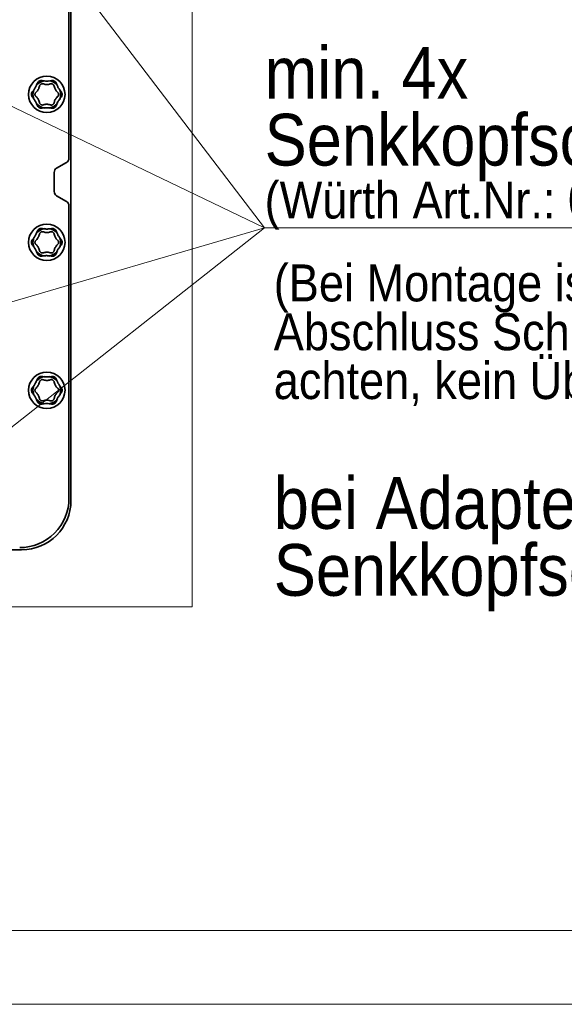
# Model space of a CAD drawing. Header units: millimetres. Extents: x 0 to 594, y 0 to 420.
# Tile 16 of 73: x 125 to 162, y 0 to 67. Entities that reach past the tile are written whole.
import ezdxf

# ---------------------------------------------------------------- set-up
doc = ezdxf.new("R2010")
doc.units = ezdxf.units.MM
doc.linetypes.add('SLD-Durchgehend', pattern=[0])
doc.styles.add('SLDTEXTSTYLE0', font='GOTHIC.TTF', dxfattribs={"width": 0.913})
doc.styles.add('SLDTEXTSTYLE1', font='GOTHICB.TTF', dxfattribs={"width": 0.913})

# ---------------------------------------------------------------- blocks, each defined once
blk = doc.blocks.new('SW_NOTE_0_16')
at = {"color": 0, "linetype": 'Continuous', "lineweight": 0, "attachment_point": 1}
for s, insert, char_height, style in [('(Bei Montage ist auf einen auf bündigen ', (0, 3.193), 2.5, 'SLDTEXTSTYLE0'), ('Abschluss Schraubenkopf -> Kassette zu ', (0, -0.107), 2.5, 'SLDTEXTSTYLE0'), ('achten, kein Überstand)', (0, -3.407), 2.5, 'SLDTEXTSTYLE0'), ('bei Adapter-Montage ', (0, -11.181), 3.5, 'SLDTEXTSTYLE0'), ('Senkkopfschraube ø3,5x', (0, -15.706), 3.5, 'SLDTEXTSTYLE0'), ('25', (54.965, -15.706), 3.5, 'SLDTEXTSTYLE1'), ('-PZ2', (60.195, -15.706), 3.5, 'SLDTEXTSTYLE0')]:
    blk.add_mtext(s, dxfattribs=dict(at, insert=insert, char_height=char_height, style=style))
blk = doc.blocks.new('SW_NOTE_0_17')
at = {"color": 0, "linetype": 'SLD-Durchgehend', "lineweight": 0}
for p, q in [((-0.002, -7.757), (70.477, -7.757)), ((70.477, -7.757), (-0.002, -7.757)), ((-0.002, -7.757), (70.477, -7.757)), ((70.477, -7.757), (-0.002, -7.757)), ((-0.002, -7.757), (70.477, -7.757)), ((70.477, -7.757), (-0.002, -7.757))]:
    blk.add_line(p, q, dxfattribs=at)
at = {"color": 0, "linetype": 'Continuous', "lineweight": 0, "attachment_point": 1, "style": 'SLDTEXTSTYLE0'}
for s, insert, char_height in [('min. 4x ', (0, 4.471), 3.5), ('Senkkopfschraube ø3,5x13-PZ2 ', (0, -0.055), 3.5), ('(Würth Art.Nr.: 01863531)', (0, -4.632), 2.5)]:
    blk.add_mtext(s, dxfattribs=dict(at, insert=insert, char_height=char_height))

msp = doc.modelspace()

# ---------------------------------------------------------------- linework, layer by layer
at = {"color": 150, "linetype": 'SLD-Durchgehend', "lineweight": 0}
for p in [(87.83686, 78.40263), (127.176765, 71.747574), (72.992777, 32.338752), (116.292777, 32.338752)]:
    msp.add_line(p, (141.886608, 52.492669), dxfattribs=at)
at = {"color": 7, "linetype": 'SLD-Durchgehend', "lineweight": 35}
for p, q in [((128.659443, 57.191885), (128.659443, 78.072088)), ((128.792778, 34.055586), (128.792778, 78.221919)), ((126.226108, 61.505419), (126.281664, 61.82262)), ((126.288852, 61.169), (126.226108, 61.505419)), ((127.82611, 56.518311), (128.492778, 56.90321)), ((127.659446, 54.94787), (127.659446, 56.229635)), ((128.492778, 54.274295), (127.82611, 54.659194)), ((128.659443, 34.205419), (128.659443, 53.98562)), ((126.226108, 51.505418), (126.281664, 51.822619)), ((126.288852, 51.169), (126.226108, 51.505418)), ((126.226108, 41.505419), (126.281664, 41.822619)), ((126.288852, 41.168999), (126.226108, 41.505419)), ((67.992777, 30.722252), (125.459443, 30.722252))]:
    msp.add_line(p, q, dxfattribs=at)
at = {"color": 7, "linetype": 'SLD-Durchgehend', "lineweight": 18}
for p, q in [((20.00002, 4.999926), (589.00002, 4.999926)), ((594.00002, -0.000074), (0.00002, -0.000074))]:
    msp.add_line(p, q, dxfattribs=at)
at = {"color": 7, "linetype": 'SLD-Durchgehend', "lineweight": 18, "flags": 128}
msp.add_lwpolyline([(67.992777, 26.866031), (136.994983, 26.866031), (136.994983, 81.555587), (136.994983, 87.888918)], dxfattribs=at)
at = {"color": 7, "linetype": 'SLD-Durchgehend', "lineweight": 35}
for centre in [(127.159443, 61.505419), (127.159442, 51.505419), (127.159442, 41.505419)]:
    msp.add_circle(centre, 1.233333, dxfattribs=at)
for centre, radius, start, end in [((127.159449, 61.505416), 0.933338, 97.93531454, 141.80407346), ((127.159431, 61.505394), 0.93336, 41.0559032, 81.43699529), ((127.159535, 61.505418), 0.933245, 339.01839118, 18.72496966), ((127.159441, 61.505405), 0.93332, 220.65662136, 260.44496957), ((127.159434, 61.505438), 0.933353, 277.91220695, 322.21726079), ((128.326103, 57.191888), 0.33334, 300.0010681, 359.99958692), ((127.992758, 56.229649), 0.333312, 119.99830865, 180.00234637), ((127.992758, 54.947856), 0.333312, 179.99765363, 240.00169135), ((128.326095, 53.985613), 0.333348, 0.00120966, 59.99813532), ((127.159415, 51.505475), 0.933275, 97.9337573, 141.8056307), ((127.159463, 51.505451), 0.933298, 41.05450993, 81.43838856), ((127.159535, 51.505418), 0.933245, 339.01839118, 18.72496966), ((127.159441, 51.505405), 0.93332, 220.65662136, 260.44496957), ((127.159434, 51.505437), 0.933353, 277.91220695, 322.21726079), ((127.159428, 41.505449), 0.933302, 97.93434816, 141.80486288), ((127.159448, 41.505427), 0.933325, 41.05499667, 81.43770819), ((127.159533, 41.505418), 0.933248, 339.01840608, 18.72495918), ((127.159443, 41.505411), 0.933326, 220.65687057, 260.44491544), ((127.159437, 41.50543), 0.933345, 277.91208882, 322.21755388), ((125.326112, 34.205416), 3.333331, 269.99996659, 0.00004675), ((125.459439, 34.055592), 3.333339, 270.00006965, 359.999901)]:
    msp.add_arc(centre, radius, start, end, dxfattribs=at)
for points, knots in [([(126.380022, 61.955419), (126.364101, 61.928917), (126.317165, 61.850789), (126.25508, 61.767108), (126.207723, 61.711641), (126.199465, 61.701968)], [0, 0, 0, 0, 0.29766859, 0.87752058, 1, 1, 1, 1]), ([(126.50924, 62.238514), (126.483589, 62.171547), (126.44637, 62.074381), (126.395754, 61.983626), (126.380022, 61.955419)], [0, 0, 0, 0, 0.689200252, 1, 1, 1, 1]), ([(126.662469, 62.0597), (126.653298, 62.01976), (126.636209, 61.945342), (126.587823, 61.843983), (126.523669, 61.745937), (126.464291, 61.690059), (126.430934, 61.65867)], [0, 0, 0, 0, 0.259638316, 0.483778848, 0.710008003, 1, 1, 1, 1]), ([(126.849667, 62.43506), (126.820398, 62.438156), (126.760031, 62.444543), (126.672068, 62.419893), (126.597964, 62.373522), (126.541193, 62.312073), (126.51984, 62.262916), (126.50924, 62.238514)], [0, 0, 0, 0, 0.205295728, 0.423417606, 0.625719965, 0.814205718, 1, 1, 1, 1]), ([(126.927908, 62.212951), (126.907841, 62.218269), (126.865908, 62.229382), (126.801688, 62.219914), (126.746531, 62.193502), (126.70517, 62.155764), (126.675574, 62.11089), (126.666843, 62.076785), (126.662469, 62.0597)], [0, 0, 0, 0, 0.1775803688, 0.3710951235, 0.5443068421, 0.6982219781, 0.8488216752, 1, 1, 1, 1]), ([(127.159442, 62.405419), (127.128529, 62.405956), (127.0374, 62.407538), (126.933888, 62.419468), (126.862174, 62.432745), (126.849667, 62.43506)], [0, 0, 0, 0, 0.2976740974, 0.8775145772, 1, 1, 1, 1]), ([(127.390976, 62.212951), (127.351804, 62.200924), (127.278813, 62.178516), (127.166841, 62.169739), (127.049852, 62.176277), (126.971771, 62.199759), (126.927908, 62.212951)], [0, 0, 0, 0, 0.25962998, 0.483772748, 0.710005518, 1, 1, 1, 1]), ([(127.469217, 62.43506), (127.398397, 62.423791), (127.29564, 62.407441), (127.191735, 62.405898), (127.159442, 62.405419)], [0, 0, 0, 0, 0.6892050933, 1, 1, 1, 1]), ([(127.656416, 62.0597), (127.650986, 62.079737), (127.639641, 62.121609), (127.599338, 62.172497), (127.54888, 62.207048), (127.495521, 62.224006), (127.441861, 62.227193), (127.407959, 62.217704), (127.390976, 62.212951)], [0, 0, 0, 0, 0.17759257, 0.3711016, 0.544310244, 0.698227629, 0.848825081, 1, 1, 1, 1]), ([(127.809649, 62.238514), (127.797698, 62.265408), (127.773047, 62.320882), (127.707715, 62.384734), (127.630504, 62.425726), (127.548901, 62.444164), (127.495652, 62.43808), (127.469217, 62.43506)], [0, 0, 0, 0, 0.2052821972, 0.4234146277, 0.625716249, 0.8141967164, 1, 1, 1, 1]), ([(127.88795, 61.65867), (127.85795, 61.686578), (127.802048, 61.738583), (127.738465, 61.831165), (127.68563, 61.935751), (127.666924, 62.015115), (127.656416, 62.0597)], [0, 0, 0, 0, 0.259610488, 0.483756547, 0.709988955, 1, 1, 1, 1]), ([(127.938867, 61.955419), (127.923877, 61.982455), (127.879685, 62.062162), (127.838251, 62.157768), (127.813898, 62.22652), (127.809649, 62.238514)], [0, 0, 0, 0, 0.297630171, 0.877475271, 1, 1, 1, 1]), ([(128.119425, 61.701968), (128.074256, 61.757661), (128.008715, 61.838474), (127.95543, 61.927688), (127.938867, 61.955419)], [0, 0, 0, 0, 0.689165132, 1, 1, 1, 1]), ([(126.199465, 61.701968), (126.182151, 61.678173), (126.146438, 61.629092), (126.123801, 61.540593), (126.126902, 61.45323), (126.151734, 61.373335), (126.18363, 61.330258), (126.199465, 61.308872)], [0, 0, 0, 0, 0.205254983, 0.423385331, 0.625686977, 0.814172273, 1, 1, 1, 1]), ([(126.199465, 61.308872), (126.24463, 61.253177), (126.310167, 61.172361), (126.363457, 61.083149), (126.380022, 61.055419)], [0, 0, 0, 0, 0.689158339, 1, 1, 1, 1]), ([(126.430934, 61.65867), (126.4163, 61.643953), (126.385713, 61.613195), (126.361791, 61.552853), (126.357094, 61.491877), (126.369085, 61.437187), (126.393153, 61.389117), (126.418324, 61.364501), (126.430934, 61.352168)], [0, 0, 0, 0, 0.177545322, 0.371069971, 0.544282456, 0.698201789, 0.848800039, 1, 1, 1, 1]), ([(126.430934, 61.352168), (126.460934, 61.324259), (126.516836, 61.272255), (126.580418, 61.179671), (126.633262, 61.075089), (126.651963, 60.995723), (126.662469, 60.951138)], [0, 0, 0, 0, 0.259610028, 0.48375569, 0.709992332, 1, 1, 1, 1]), ([(127.656416, 60.951138), (127.665586, 60.991077), (127.682673, 61.065497), (127.731067, 61.166853), (127.79522, 61.264899), (127.854595, 61.320778), (127.88795, 61.352168)], [0, 0, 0, 0, 0.259639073, 0.483784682, 0.710014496, 1, 1, 1, 1]), ([(127.88795, 61.352168), (127.902585, 61.366884), (127.933172, 61.397642), (127.957091, 61.457984), (127.961799, 61.518961), (127.949797, 61.57365), (127.925732, 61.62172), (127.900561, 61.646337), (127.88795, 61.65867)], [0, 0, 0, 0, 0.177544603, 0.371068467, 0.544281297, 0.698203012, 0.848800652, 1, 1, 1, 1]), ([(127.938867, 61.055419), (127.954789, 61.081921), (128.001724, 61.160049), (128.063812, 61.243729), (128.111166, 61.299199), (128.119425, 61.308872)], [0, 0, 0, 0, 0.2976667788, 0.8775152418, 1, 1, 1, 1]), ([(128.119425, 61.308872), (128.136738, 61.332666), (128.172452, 61.381746), (128.195088, 61.470245), (128.191988, 61.557608), (128.167154, 61.637503), (128.135259, 61.680581), (128.119425, 61.701968)], [0, 0, 0, 0, 0.20525009, 0.423380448, 0.625682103, 0.814167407, 1, 1, 1, 1]), ([(126.380022, 61.055419), (126.39501, 61.028383), (126.439199, 60.948674), (126.480627, 60.853067), (126.50499, 60.784317), (126.50924, 60.772324)], [0, 0, 0, 0, 0.297623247, 0.877469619, 1, 1, 1, 1]), ([(126.50924, 60.772324), (126.521192, 60.745429), (126.545843, 60.689958), (126.611169, 60.626103), (126.68838, 60.58511), (126.769983, 60.566677), (126.823233, 60.572759), (126.849667, 60.575778)], [0, 0, 0, 0, 0.205284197, 0.423410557, 0.625714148, 0.814195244, 1, 1, 1, 1]), ([(126.662469, 60.951138), (126.667897, 60.9311), (126.679242, 60.889227), (126.719551, 60.838344), (126.770004, 60.803788), (126.823365, 60.786832), (126.877025, 60.783644), (126.910926, 60.793133), (126.927908, 60.797887)], [0, 0, 0, 0, 0.177593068, 0.371111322, 0.544308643, 0.698226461, 0.848838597, 1, 1, 1, 1]), ([(126.849667, 60.575778), (126.920488, 60.587046), (127.023245, 60.603397), (127.127149, 60.604939), (127.159442, 60.605418)], [0, 0, 0, 0, 0.689205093, 1, 1, 1, 1]), ([(126.927908, 60.797887), (126.967082, 60.809915), (127.040075, 60.832326), (127.152048, 60.841096), (127.269036, 60.834565), (127.347115, 60.81108), (127.390976, 60.797887)], [0, 0, 0, 0, 0.259641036, 0.483782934, 0.710014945, 1, 1, 1, 1]), ([(127.159442, 60.605418), (127.190355, 60.604882), (127.281485, 60.603299), (127.384998, 60.591372), (127.456712, 60.578093), (127.469217, 60.575778)], [0, 0, 0, 0, 0.297674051, 0.877530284, 1, 1, 1, 1]), ([(127.390976, 60.797887), (127.411044, 60.79257), (127.452979, 60.781461), (127.517201, 60.79092), (127.572352, 60.81734), (127.613716, 60.855073), (127.643309, 60.899949), (127.652041, 60.934053), (127.656416, 60.951138)], [0, 0, 0, 0, 0.177593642, 0.371108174, 0.544310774, 0.698221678, 0.848827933, 1, 1, 1, 1]), ([(127.469217, 60.575778), (127.498486, 60.572681), (127.558855, 60.566295), (127.64682, 60.590944), (127.720925, 60.637314), (127.77769, 60.698767), (127.799047, 60.747922), (127.809649, 60.772324)], [0, 0, 0, 0, 0.205293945, 0.423425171, 0.625725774, 0.814202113, 1, 1, 1, 1]), ([(127.809649, 60.772324), (127.8353, 60.83929), (127.872519, 60.936456), (127.923136, 61.027212), (127.938867, 61.055419)], [0, 0, 0, 0, 0.689200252, 1, 1, 1, 1]), ([(126.380022, 51.955419), (126.364101, 51.928916), (126.317165, 51.850788), (126.25508, 51.767108), (126.207723, 51.71164), (126.199465, 51.701967)], [0, 0, 0, 0, 0.29766859, 0.87752058, 1, 1, 1, 1]), ([(126.50924, 52.238513), (126.483589, 52.171547), (126.44637, 52.074381), (126.395754, 51.983625), (126.380022, 51.955419)], [0, 0, 0, 0, 0.689200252, 1, 1, 1, 1]), ([(126.662469, 52.059699), (126.653298, 52.01976), (126.636209, 51.945342), (126.587823, 51.843983), (126.523669, 51.745936), (126.464291, 51.690059), (126.430934, 51.658669)], [0, 0, 0, 0, 0.259638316, 0.483778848, 0.710008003, 1, 1, 1, 1]), ([(126.849667, 52.43506), (126.820398, 52.438156), (126.760031, 52.444543), (126.672069, 52.419892), (126.597963, 52.373524), (126.541194, 52.312073), (126.51984, 52.262915), (126.50924, 52.238513)], [0, 0, 0, 0, 0.205295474, 0.423417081, 0.625716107, 0.814205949, 1, 1, 1, 1]), ([(126.927908, 52.21295), (126.907841, 52.218268), (126.865908, 52.22938), (126.801687, 52.219918), (126.746532, 52.193501), (126.70517, 52.155764), (126.675574, 52.11089), (126.666843, 52.076785), (126.662469, 52.059699)], [0, 0, 0, 0, 0.177579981, 0.371093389, 0.544307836, 0.698222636, 0.848822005, 1, 1, 1, 1]), ([(127.159442, 52.405419), (127.128529, 52.405955), (127.0374, 52.407537), (126.933888, 52.419467), (126.862174, 52.432744), (126.849667, 52.43506)], [0, 0, 0, 0, 0.297674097, 0.877514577, 1, 1, 1, 1]), ([(127.390976, 52.21295), (127.351804, 52.200924), (127.278813, 52.178515), (127.166841, 52.169739), (127.049852, 52.176277), (126.971771, 52.199759), (126.927908, 52.21295)], [0, 0, 0, 0, 0.25962998, 0.483772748, 0.710005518, 1, 1, 1, 1]), ([(127.469217, 52.43506), (127.398397, 52.423791), (127.29564, 52.40744), (127.191735, 52.405898), (127.159442, 52.405419)], [0, 0, 0, 0, 0.689205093, 1, 1, 1, 1]), ([(127.656416, 52.059699), (127.650986, 52.079737), (127.639641, 52.121609), (127.599337, 52.172496), (127.548882, 52.207052), (127.49552, 52.224005), (127.441861, 52.227193), (127.407959, 52.217704), (127.390976, 52.21295)], [0, 0, 0, 0, 0.177592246, 0.371100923, 0.544313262, 0.69822818, 0.848825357, 1, 1, 1, 1]), ([(127.809649, 52.238513), (127.797698, 52.265408), (127.773047, 52.320881), (127.707715, 52.384733), (127.630504, 52.425726), (127.548901, 52.444164), (127.495652, 52.43808), (127.469217, 52.43506)], [0, 0, 0, 0, 0.205282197, 0.423414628, 0.625716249, 0.814196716, 1, 1, 1, 1]), ([(127.88795, 51.658669), (127.85795, 51.686578), (127.802048, 51.738583), (127.738465, 51.831165), (127.68563, 51.93575), (127.666924, 52.015115), (127.656416, 52.059699)], [0, 0, 0, 0, 0.259610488, 0.483756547, 0.709988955, 1, 1, 1, 1]), ([(127.938867, 51.955419), (127.923877, 51.982454), (127.879685, 52.062161), (127.838251, 52.157768), (127.813898, 52.22652), (127.809649, 52.238513)], [0, 0, 0, 0, 0.297630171, 0.877475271, 1, 1, 1, 1]), ([(128.119425, 51.701967), (128.074256, 51.75766), (128.008715, 51.838473), (127.95543, 51.927688), (127.938867, 51.955419)], [0, 0, 0, 0, 0.689165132, 1, 1, 1, 1]), ([(126.199465, 51.701967), (126.182151, 51.678173), (126.146438, 51.629091), (126.123801, 51.540593), (126.126902, 51.453229), (126.151734, 51.373335), (126.18363, 51.330258), (126.199465, 51.308872)], [0, 0, 0, 0, 0.2052549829, 0.4233853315, 0.6256869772, 0.814172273, 1, 1, 1, 1]), ([(126.199465, 51.308872), (126.24463, 51.253177), (126.310167, 51.172361), (126.363457, 51.083149), (126.380022, 51.055418)], [0, 0, 0, 0, 0.689158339, 1, 1, 1, 1]), ([(126.430934, 51.658669), (126.4163, 51.643953), (126.385714, 51.613195), (126.36179, 51.552854), (126.357094, 51.491878), (126.369085, 51.437186), (126.393153, 51.389117), (126.418324, 51.3645), (126.430934, 51.352167)], [0, 0, 0, 0, 0.177545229, 0.371063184, 0.544282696, 0.698201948, 0.848800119, 1, 1, 1, 1]), ([(126.430934, 51.352167), (126.460934, 51.324259), (126.516836, 51.272254), (126.580418, 51.179671), (126.633262, 51.075089), (126.651963, 50.995722), (126.662469, 50.951137)], [0, 0, 0, 0, 0.259610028, 0.48375569, 0.709992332, 1, 1, 1, 1]), ([(127.656416, 50.951137), (127.665586, 50.991077), (127.682673, 51.065496), (127.731067, 51.166853), (127.79522, 51.264899), (127.854595, 51.320777), (127.88795, 51.352167)], [0, 0, 0, 0, 0.259639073, 0.483784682, 0.710014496, 1, 1, 1, 1]), ([(127.88795, 51.352167), (127.902585, 51.366884), (127.933172, 51.397642), (127.957091, 51.457984), (127.961799, 51.51896), (127.949797, 51.57365), (127.925732, 51.62172), (127.900561, 51.646337), (127.88795, 51.658669)], [0, 0, 0, 0, 0.1775446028, 0.3710684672, 0.5442812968, 0.6982030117, 0.8488006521, 1, 1, 1, 1]), ([(127.938867, 51.055418), (127.954789, 51.08192), (128.001724, 51.160049), (128.063812, 51.243728), (128.111166, 51.299198), (128.119425, 51.308872)], [0, 0, 0, 0, 0.297666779, 0.877515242, 1, 1, 1, 1]), ([(128.119425, 51.308872), (128.136738, 51.332666), (128.172452, 51.381746), (128.195088, 51.470245), (128.191988, 51.557609), (128.167154, 51.637503), (128.135259, 51.680581), (128.119425, 51.701967)], [0, 0, 0, 0, 0.2052500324, 0.4233803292, 0.6256877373, 0.8141674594, 1, 1, 1, 1]), ([(126.380022, 51.055418), (126.39501, 51.028383), (126.439201, 50.948675), (126.480625, 50.853067), (126.50499, 50.784319), (126.50924, 50.772326)], [0, 0, 0, 0, 0.297618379, 0.877476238, 1, 1, 1, 1]), ([(126.50924, 50.772326), (126.521191, 50.74543), (126.545841, 50.689957), (126.611171, 50.626105), (126.688379, 50.585109), (126.769983, 50.566677), (126.823233, 50.572758), (126.849667, 50.575777)], [0, 0, 0, 0, 0.205288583, 0.423409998, 0.625715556, 0.814195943, 1, 1, 1, 1]), ([(126.662469, 50.951137), (126.667897, 50.931099), (126.679241, 50.889226), (126.719553, 50.838347), (126.770003, 50.803786), (126.823366, 50.786835), (126.877025, 50.783642), (126.910926, 50.793133), (126.927908, 50.797886)], [0, 0, 0, 0, 0.177593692, 0.371106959, 0.544308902, 0.698225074, 0.848838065, 1, 1, 1, 1]), ([(126.849667, 50.575777), (126.920488, 50.587046), (127.023245, 50.603396), (127.127149, 50.604939), (127.159442, 50.605418)], [0, 0, 0, 0, 0.689205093, 1, 1, 1, 1]), ([(126.927908, 50.797886), (126.967082, 50.809914), (127.040075, 50.832325), (127.152048, 50.841096), (127.269036, 50.834565), (127.347115, 50.811079), (127.390976, 50.797886)], [0, 0, 0, 0, 0.2596410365, 0.4837829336, 0.7100149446, 1, 1, 1, 1]), ([(127.159442, 50.605418), (127.190355, 50.604881), (127.281485, 50.603298), (127.384999, 50.591377), (127.456712, 50.578094), (127.469217, 50.575777)], [0, 0, 0, 0, 0.297673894, 0.877528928, 1, 1, 1, 1]), ([(127.390976, 50.797886), (127.411044, 50.79257), (127.452979, 50.78146), (127.517201, 50.79092), (127.572353, 50.81734), (127.613714, 50.855075), (127.643309, 50.899949), (127.652041, 50.934053), (127.656416, 50.951137)], [0, 0, 0, 0, 0.1775938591, 0.3711086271, 0.5443114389, 0.6982273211, 0.8488277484, 1, 1, 1, 1]), ([(127.469217, 50.575777), (127.498486, 50.572681), (127.558855, 50.566294), (127.64682, 50.590944), (127.720926, 50.637314), (127.77769, 50.698769), (127.799047, 50.747924), (127.809649, 50.772326)], [0, 0, 0, 0, 0.205293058, 0.423423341, 0.625723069, 0.814202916, 1, 1, 1, 1]), ([(127.809649, 50.772326), (127.8353, 50.839293), (127.872518, 50.936458), (127.923136, 51.027212), (127.938867, 51.055418)], [0, 0, 0, 0, 0.68920509, 1, 1, 1, 1]), ([(126.380022, 41.955419), (126.364101, 41.928917), (126.317165, 41.850788), (126.255078, 41.767109), (126.207723, 41.71164), (126.199465, 41.701967)], [0, 0, 0, 0, 0.297671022, 0.877517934, 1, 1, 1, 1]), ([(126.50924, 42.238513), (126.483589, 42.171546), (126.44637, 42.074381), (126.395754, 41.983626), (126.380022, 41.955419)], [0, 0, 0, 0, 0.689202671, 1, 1, 1, 1]), ([(126.662469, 42.0597), (126.653298, 42.019761), (126.636209, 41.945343), (126.587823, 41.843984), (126.523669, 41.745937), (126.464291, 41.69006), (126.430934, 41.65867)], [0, 0, 0, 0, 0.259638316, 0.483778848, 0.710008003, 1, 1, 1, 1]), ([(126.849667, 42.43506), (126.820398, 42.438157), (126.760031, 42.444543), (126.672068, 42.419893), (126.597964, 42.373522), (126.541193, 42.312073), (126.51984, 42.262915), (126.50924, 42.238513)], [0, 0, 0, 0, 0.205295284, 0.423416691, 0.625718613, 0.81420612, 1, 1, 1, 1]), ([(126.927908, 42.21295), (126.907841, 42.218268), (126.865908, 42.22938), (126.801687, 42.219917), (126.746532, 42.193501), (126.70517, 42.155763), (126.675574, 42.11089), (126.666843, 42.076785), (126.662469, 42.0597)], [0, 0, 0, 0, 0.177580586, 0.371094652, 0.544309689, 0.698225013, 0.848824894, 1, 1, 1, 1]), ([(127.159442, 42.40542), (127.128529, 42.405956), (127.037401, 42.407539), (126.933888, 42.419465), (126.862174, 42.432744), (126.849667, 42.43506)], [0, 0, 0, 0, 0.297674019, 0.8775139, 1, 1, 1, 1]), ([(127.390976, 42.21295), (127.351804, 42.200923), (127.278813, 42.178514), (127.166841, 42.16974), (127.049852, 42.176276), (126.971771, 42.199758), (126.927908, 42.21295)], [0, 0, 0, 0, 0.259630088, 0.483772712, 0.710005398, 1, 1, 1, 1]), ([(127.469217, 42.43506), (127.398397, 42.423792), (127.29564, 42.407441), (127.191735, 42.405899), (127.159442, 42.40542)], [0, 0, 0, 0, 0.689205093, 1, 1, 1, 1]), ([(127.656416, 42.0597), (127.650987, 42.079738), (127.639642, 42.121609), (127.599337, 42.172496), (127.548881, 42.20705), (127.49552, 42.224004), (127.441861, 42.227195), (127.407959, 42.217704), (127.390976, 42.21295)], [0, 0, 0, 0, 0.177592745, 0.371099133, 0.544309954, 0.698226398, 0.848824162, 1, 1, 1, 1]), ([(127.809649, 42.238513), (127.797698, 42.265408), (127.773048, 42.320882), (127.707714, 42.384732), (127.630505, 42.425727), (127.548901, 42.444163), (127.495652, 42.43808), (127.469217, 42.43506)], [0, 0, 0, 0, 0.205284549, 0.423414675, 0.625717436, 0.814197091, 1, 1, 1, 1]), ([(127.88795, 41.65867), (127.85795, 41.686579), (127.802048, 41.738584), (127.738465, 41.831166), (127.68563, 41.935751), (127.666924, 42.015115), (127.656416, 42.0597)], [0, 0, 0, 0, 0.259610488, 0.483756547, 0.709988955, 1, 1, 1, 1]), ([(127.938867, 41.955419), (127.923877, 41.982455), (127.879684, 42.062161), (127.838252, 42.157768), (127.813898, 42.22652), (127.809649, 42.238513)], [0, 0, 0, 0, 0.297627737, 0.877478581, 1, 1, 1, 1]), ([(128.119425, 41.701967), (128.074256, 41.757661), (128.008715, 41.838474), (127.95543, 41.927688), (127.938867, 41.955419)], [0, 0, 0, 0, 0.68916612, 1, 1, 1, 1]), ([(126.199465, 41.701967), (126.182151, 41.678173), (126.146437, 41.629092), (126.123801, 41.540593), (126.126901, 41.45323), (126.151735, 41.373335), (126.18363, 41.330258), (126.199465, 41.308872)], [0, 0, 0, 0, 0.205252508, 0.42338283, 0.625687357, 0.814169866, 1, 1, 1, 1]), ([(126.199465, 41.308872), (126.24463, 41.253177), (126.310168, 41.172361), (126.363457, 41.08315), (126.380022, 41.055419)], [0, 0, 0, 0, 0.689157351, 1, 1, 1, 1]), ([(126.430934, 41.65867), (126.4163, 41.643954), (126.385714, 41.613196), (126.36179, 41.552854), (126.357094, 41.491878), (126.369085, 41.437187), (126.393153, 41.389118), (126.418324, 41.364501), (126.430934, 41.352168)], [0, 0, 0, 0, 0.177545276, 0.371066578, 0.544282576, 0.698201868, 0.848800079, 1, 1, 1, 1]), ([(126.430934, 41.352168), (126.460934, 41.32426), (126.516836, 41.272255), (126.580418, 41.179671), (126.633262, 41.07509), (126.651963, 40.995723), (126.662469, 40.951138)], [0, 0, 0, 0, 0.259610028, 0.48375569, 0.709992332, 1, 1, 1, 1]), ([(127.656416, 40.951138), (127.665586, 40.991077), (127.682674, 41.065496), (127.731067, 41.166853), (127.79522, 41.2649), (127.854595, 41.320778), (127.88795, 41.352168)], [0, 0, 0, 0, 0.259636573, 0.483784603, 0.710014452, 1, 1, 1, 1]), ([(127.88795, 41.352168), (127.902585, 41.366885), (127.933171, 41.397642), (127.957091, 41.457984), (127.961799, 41.518961), (127.949797, 41.573651), (127.925732, 41.621721), (127.900561, 41.646337), (127.88795, 41.65867)], [0, 0, 0, 0, 0.177544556, 0.371065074, 0.544281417, 0.698203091, 0.848800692, 1, 1, 1, 1]), ([(127.938867, 41.055419), (127.954789, 41.081921), (128.001725, 41.160049), (128.063811, 41.243729), (128.111166, 41.299198), (128.119425, 41.308872)], [0, 0, 0, 0, 0.297667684, 0.877517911, 1, 1, 1, 1]), ([(128.119425, 41.308872), (128.136738, 41.332666), (128.172452, 41.381746), (128.195088, 41.470245), (128.191988, 41.557609), (128.167154, 41.637503), (128.135259, 41.680581), (128.119425, 41.701967)], [0, 0, 0, 0, 0.205252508, 0.42338283, 0.625687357, 0.814169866, 1, 1, 1, 1]), ([(126.380022, 41.055419), (126.39501, 41.028384), (126.4392, 40.948675), (126.480625, 40.853067), (126.50499, 40.784318), (126.50924, 40.772326)], [0, 0, 0, 0, 0.297620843, 0.877476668, 1, 1, 1, 1]), ([(126.50924, 40.772326), (126.521192, 40.74543), (126.545842, 40.689958), (126.611169, 40.626103), (126.68838, 40.585111), (126.769983, 40.566676), (126.823233, 40.572758), (126.849667, 40.575778)], [0, 0, 0, 0, 0.205286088, 0.423411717, 0.62571463, 0.814195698, 1, 1, 1, 1]), ([(126.662469, 40.951138), (126.667897, 40.9311), (126.679242, 40.889227), (126.719551, 40.838345), (126.770004, 40.803786), (126.823366, 40.786833), (126.877025, 40.783642), (126.910926, 40.793133), (126.927908, 40.797887)], [0, 0, 0, 0, 0.17759274, 0.371110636, 0.544309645, 0.698226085, 0.848838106, 1, 1, 1, 1]), ([(126.849667, 40.575778), (126.920488, 40.587047), (127.023245, 40.603397), (127.127149, 40.604939), (127.159442, 40.605419)], [0, 0, 0, 0, 0.689205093, 1, 1, 1, 1]), ([(126.927908, 40.797887), (126.967082, 40.809914), (127.040075, 40.832324), (127.152048, 40.841098), (127.269035, 40.834563), (127.347115, 40.811079), (127.390976, 40.797887)], [0, 0, 0, 0, 0.259640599, 0.483782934, 0.710015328, 1, 1, 1, 1]), ([(127.159442, 40.605419), (127.190355, 40.604882), (127.281485, 40.603299), (127.384998, 40.591375), (127.456712, 40.578094), (127.469217, 40.575778)], [0, 0, 0, 0, 0.297673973, 0.877529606, 1, 1, 1, 1]), ([(127.390976, 40.797887), (127.411044, 40.79257), (127.452979, 40.781459), (127.517201, 40.79092), (127.572353, 40.817339), (127.613714, 40.855075), (127.64331, 40.899949), (127.652041, 40.934053), (127.656416, 40.951138)], [0, 0, 0, 0, 0.177593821, 0.371107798, 0.544309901, 0.698225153, 0.848824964, 1, 1, 1, 1]), ([(127.469217, 40.575778), (127.498486, 40.572681), (127.558855, 40.566293), (127.646819, 40.590945), (127.720926, 40.637313), (127.77769, 40.698768), (127.799047, 40.747923), (127.809649, 40.772326)], [0, 0, 0, 0, 0.2052932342, 0.4234243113, 0.6257225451, 0.8142002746, 1, 1, 1, 1]), ([(127.809649, 40.772326), (127.835301, 40.839292), (127.872519, 40.936457), (127.923136, 41.027212), (127.938867, 41.055419)], [0, 0, 0, 0, 0.68919911, 1, 1, 1, 1])]:
    msp.add_open_spline(points, degree=3, knots=knots, dxfattribs=at)

# ---------------------------------------------------------------- block references
at = {"color": 7, "linetype": 'Continuous', "lineweight": 0}
for name, p in [('SW_NOTE_0_17', (141.888956, 60.249552)), ('SW_NOTE_0_16', (142.506318, 46.819289))]:
    msp.add_blockref(name, p, dxfattribs=at)

doc.saveas('drawing.dxf')
